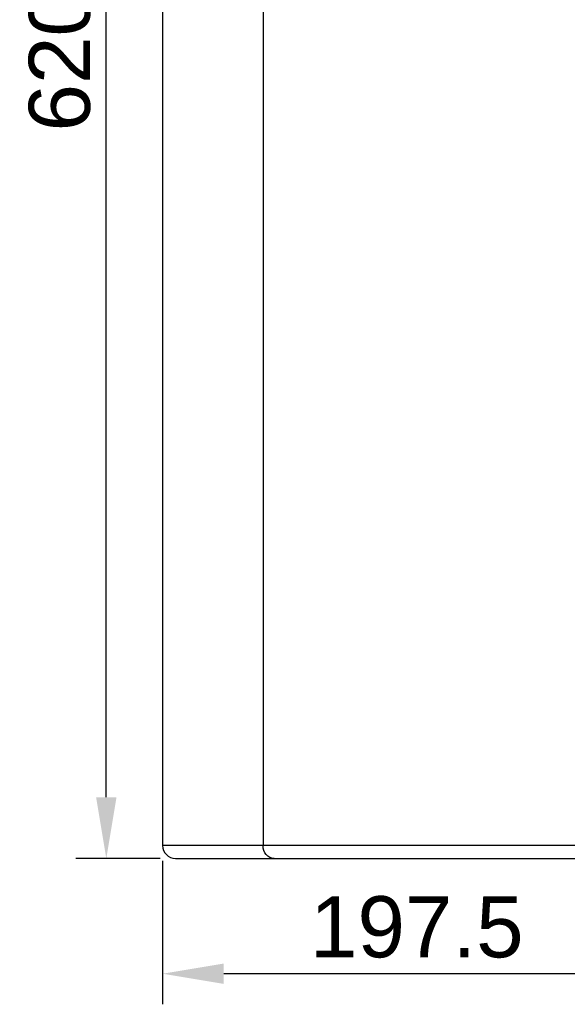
# Model space of a CAD drawing. Header units: millimetres. Extents: x 16448 to 19047, y 3049 to 4868.
# Tile 10 of 41: x 17614 to 17827, y 3676 to 4058. Entities that reach past the tile are written whole.
import ezdxf

# ---------------------------------------------------------------- set-up
doc = ezdxf.new("R2010")
doc.units = ezdxf.units.MM
doc.layers.add('1', color=7, linetype='Continuous')
doc.layers.add('2', color=7, linetype='Continuous')
doc.styles.get("Standard").update_dxf_attribs({"font": 'arial.ttf'})
doc.dimstyles.new('ISO-25', dxfattribs={"dimscale": 9.5, "dimtxt": 2.5, "dimasz": 2.5, "dimexe": 1.25, "dimexo": 0.625, "dimtad": 1, "dimtoh": 1, "dimdsep": 46, "dimtxsty": 'Standard', "dimcen": 2.5, "dimadec": 0, "dimazin": 0, "dimtfac": 1, "dimtmove": 0, "dimatfit": 3, "dimfxl": 1, "dimarcsym": 0})

# ---------------------------------------------------------------- blocks, each defined once
blk = doc.blocks.new('*D12')
at = {"layer": '2', "color": 0, "lineweight": -2}
for p, q in [((17867.38, 3751.36), (17867.38, 3675.99)), ((17669.88, 3731.73), (17669.88, 3675.99)), ((17843.63, 3687.87), (17693.63, 3687.87))]:
    blk.add_line(p, q, dxfattribs=at)
at = {"layer": '2', "color": 0}
for points in [[(17693.63, 3691.82), (17693.63, 3683.91), (17669.88, 3687.87)], [(17843.63, 3691.82), (17843.63, 3683.91), (17867.38, 3687.87)]]:
    blk.add_solid(points, dxfattribs=at)
at = {"layer": 'Defpoints', "color": 0}
for p in [(17867.38, 3757.3), (17669.88, 3737.67), (17669.88, 3687.87)]:
    blk.add_point(p, dxfattribs=at)
at = {"layer": '2', "color": 0, "insert": (17768.63, 3705.93), "char_height": 23.75, "attachment_point": 5}
blk.add_mtext('197.5', dxfattribs=at)
blk = doc.blocks.new('*D13')
at = {"layer": '2', "color": 0, "lineweight": -2}
for p, q in [((17668.94, 4352.67), (17636.11, 4352.67)), ((17647.99, 3756.42), (17647.99, 4328.92)), ((17668.94, 3732.67), (17636.11, 3732.67))]:
    blk.add_line(p, q, dxfattribs=at)
at = {"layer": '2', "color": 0}
for points in [[(17644.03, 4328.92), (17651.95, 4328.92), (17647.99, 4352.67)], [(17644.03, 3756.42), (17651.95, 3756.42), (17647.99, 3732.67)]]:
    blk.add_solid(points, dxfattribs=at)
at = {"layer": 'Defpoints', "color": 0}
for p in [(17647.99, 4352.67), (17674.88, 4352.67), (17674.88, 3732.67)]:
    blk.add_point(p, dxfattribs=at)
at = {"layer": '2', "color": 0, "insert": (17629.92, 4042.67), "char_height": 23.75, "attachment_point": 5, "rotation": 90}
blk.add_mtext('620', dxfattribs=at)

msp = doc.modelspace()

# ---------------------------------------------------------------- linework, layer by layer
at = {"layer": '1'}
for p, q in [((17669.875, 4337.671), (17669.875, 3747.671)), ((17708.875, 4337.671), (17708.875, 3747.671)), ((17669.875, 3747.671), (17669.875, 3737.671)), ((17708.875, 3747.671), (17708.875, 3737.671)), ((17708.875, 3737.671), (17669.875, 3737.671)), ((17834.875, 3737.671), (17708.875, 3737.671)), ((17674.875, 3732.671), (17713.237, 3732.671)), ((17713.237, 3732.671), (17836.935, 3732.671))]:
    msp.add_line(p, q, dxfattribs=at)
msp.add_arc((17674.875, 3737.671), 5, 180, 270, dxfattribs=at)
at = {"layer": '1', "extrusion": (0, 0, -1)}
msp.add_ellipse((17713.237, 3737.671), major_axis=(0, 5), ratio=0.8723978, start_param=3.1415927, end_param=4.712389, dxfattribs=at)

# ---------------------------------------------------------------- dimensions: what is measured, and where the dimension line sits
at = {"layer": '2'}
dim = msp.add_linear_dim(base=(17647.987, 4352.671), p1=(17674.875, 3732.671), p2=(17674.875, 4352.671), angle=90, dimstyle='ISO-25', dxfattribs=at)
dim.commit()
dim.dimension.update_dxf_attribs({"geometry": '*D13', "text_midpoint": (17629.924, 4042.671)})
dim = msp.add_linear_dim(base=(17669.875, 3687.866), p1=(17867.375, 3757.296), p2=(17669.875, 3737.671), dimstyle='ISO-25', dxfattribs=at)
dim.commit()
dim.dimension.update_dxf_attribs({"geometry": '*D12', "text_midpoint": (17768.625, 3705.929)})

doc.saveas('drawing.dxf')
